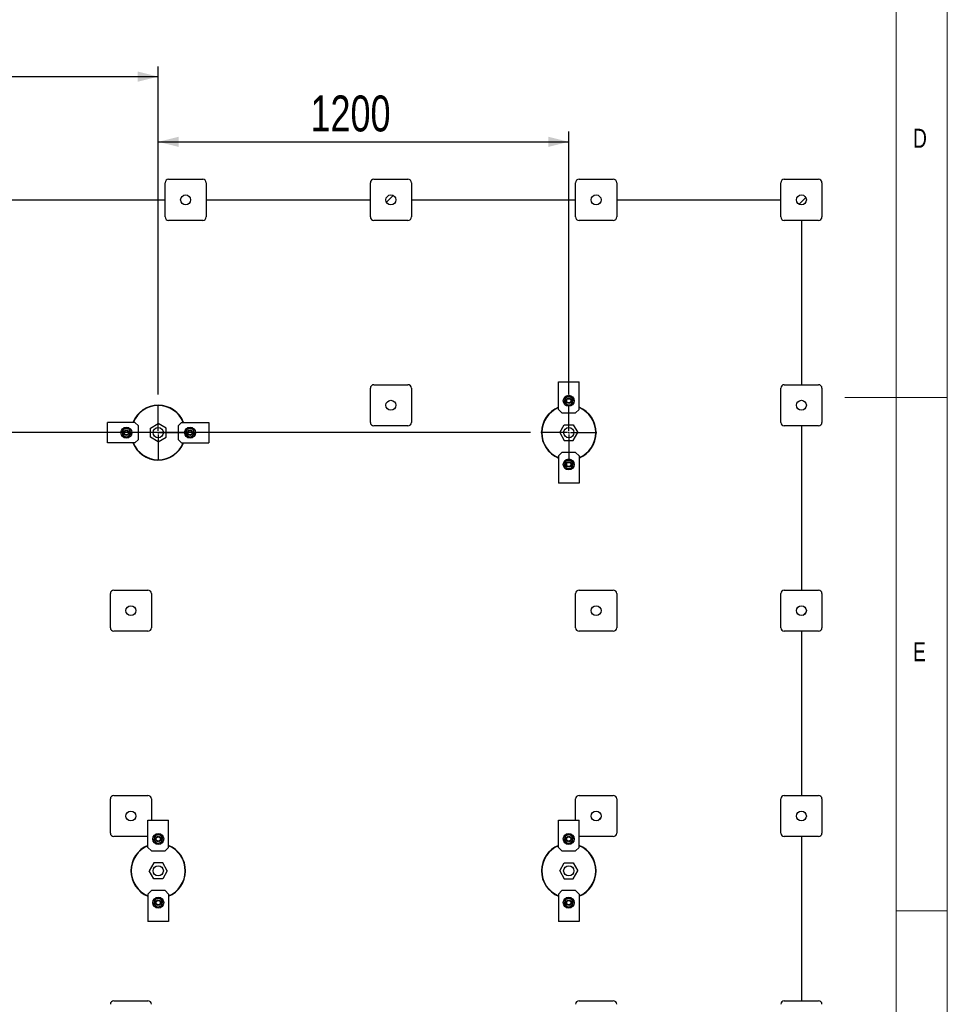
# Model space of a CAD drawing. Header units: millimetres. Extents: x 5 to 589, y 5 to 415.
# Tile 26 of 66: x 499 to 589, y 151 to 247. Entities that reach past the tile are written whole.
import ezdxf

# ---------------------------------------------------------------- set-up
doc = ezdxf.new("R2010")
doc.units = ezdxf.units.MM
doc.linetypes.add('CENTERX2', pattern=[20.32, 12.7, -2.54, 2.54, -2.54])
for name, color, linetype in [('COTES', 1, 'Continuous'), ('NOTES', 6, 'Continuous'), ('TRAIT-FINS', 9, 'Continuous'), ('TRAIT-MIXTES', 3, 'CENTERX2')]:
    doc.layers.add(name, color=color, linetype=linetype)
doc.layers.add('TRAIT-FORT', color=4, linetype='Continuous', lineweight=25)
doc.styles.add('SLDTEXTSTYLE0', font='TXT', dxfattribs={"width": 0.75})
doc.dimstyles.new('SLDDIMSTYLE1', dxfattribs={"dimtxt": 3.5, "dimasz": 2, "dimexe": 0, "dimexo": 0.0625, "dimgap": 0.875, "dimtad": 1, "dimlfac": 30, "dimrnd": 1e-09, "dimzin": 12, "dimdsep": 46, "dimtxsty": 'SLDTEXTSTYLE0', "dimsah": 1, "dimcen": 0.09, "dimadec": 0, "dimazin": 3, "dimtfac": 1, "dimtofl": 0, "dimtmove": 0, "dimatfit": 3, "dimfxl": 1, "dimfrac": 2, "dimtolj": 1, "dimtzin": 12, "dimarcsym": 0})

# ---------------------------------------------------------------- blocks, each defined once
blk = doc.blocks.new('_D_46')
at = {"layer": 'COTES', "color": 1, "transparency": 16777216}
for p, q in [((432.119, 210.294), (432.119, 242.244)), ((512.119, 210.294), (512.119, 242.244)), ((432.119, 241.244), (512.119, 241.244))]:
    blk.add_line(p, q, dxfattribs=at)
for points in [[(432.119, 241.244), (434.119, 240.744), (434.119, 241.744)], [(512.119, 241.244), (510.119, 241.744), (510.119, 240.744)]]:
    blk.add_solid(points, dxfattribs=at)
at = {"layer": 'COTES', "color": 1, "transparency": 16777216, "insert": (466.947, 245.756), "char_height": 3.5, "attachment_point": 1, "style": 'SLDTEXTSTYLE0'}
blk.add_mtext('2400', dxfattribs=at)
blk = doc.blocks.new('_D_49')
at = {"layer": 'COTES', "color": 1, "transparency": 16777216}
for p, q in [((548.402, 206.577), (409.214, 206.577)), ((410.214, 206.577), (410.214, 131.244)), ((548.402, 131.244), (409.214, 131.244))]:
    blk.add_line(p, q, dxfattribs=at)
for points in [[(410.214, 206.577), (409.714, 204.577), (410.714, 204.577)], [(410.214, 131.244), (410.714, 133.244), (409.714, 133.244)]]:
    blk.add_solid(points, dxfattribs=at)
at = {"layer": 'COTES', "color": 1, "transparency": 16777216, "insert": (405.702, 163.738), "char_height": 3.5, "attachment_point": 1, "rotation": 90, "style": 'SLDTEXTSTYLE0'}
blk.add_mtext('2260', dxfattribs=at)
blk = doc.blocks.new('_D_51')
at = {"layer": 'COTES', "color": 1, "transparency": 16777216}
for p, q in [((512.119, 210.294), (512.119, 235.895)), ((552.119, 210.294), (552.119, 235.895)), ((512.119, 234.895), (552.119, 234.895))]:
    blk.add_line(p, q, dxfattribs=at)
for points in [[(512.119, 234.895), (514.119, 234.395), (514.119, 235.395)], [(552.119, 234.895), (550.119, 235.395), (550.119, 234.395)]]:
    blk.add_solid(points, dxfattribs=at)
at = {"layer": 'COTES', "color": 1, "transparency": 16777216, "insert": (526.947, 239.406), "char_height": 3.5, "attachment_point": 1, "style": 'SLDTEXTSTYLE0'}
blk.add_mtext('1200', dxfattribs=at)
blk = doc.blocks.new('SW_CENTERMARKSYMBOL_8')
at = {"layer": 'TRAIT-MIXTES', "color": 0}
for p, q in [((0, 0.167), (0, 2.717)), ((-0.167, 0), (-2.717, 0)), ((0, 0), (-0.083, 0)), ((0, 0), (0, 0.083)), ((0, 0), (0, -0.083)), ((0, 0), (0.083, 0)), ((0.167, 0), (2.717, 0)), ((0, -0.167), (0, -2.717))]:
    blk.add_line(p, q, dxfattribs=at)
blk = doc.blocks.new('SW_CENTERMARKSYMBOL_9')
at = {"layer": 'TRAIT-MIXTES', "color": 0}
for p, q in [((0, 0.167), (0, 2.717)), ((-0.167, 0), (-2.717, 0)), ((0, 0), (-0.083, 0)), ((0, 0), (0, 0.083)), ((0, 0), (0, -0.083)), ((0, 0), (0.083, 0)), ((0.167, 0), (2.717, 0)), ((0, -0.167), (0, -2.717))]:
    blk.add_line(p, q, dxfattribs=at)

msp = doc.modelspace()

# ---------------------------------------------------------------- hatches: boundary and pattern name
at = {"layer": 'TRAIT-FINS'}
h = msp.add_hatch(dxfattribs=at)
h.set_pattern_fill('ANSI31', color=9, style=0)
edge = h.paths.add_edge_path(flags=0)
edge.add_arc((514.78578, 229.24411), 0.48333, 0, 360)
h = msp.add_hatch(dxfattribs=at)
h.set_pattern_fill('ANSI31', color=9, style=0)
edge = h.paths.add_edge_path(flags=0)
edge.add_arc((514.78578, 229.24411), 0.48333, 0, 360)
h = msp.add_hatch(dxfattribs=at)
h.set_pattern_fill('ANSI31', color=9, style=0)
edge = h.paths.add_edge_path(flags=0)
edge.add_arc((514.78578, 229.24411), 0.48333, 0, 360)
h = msp.add_hatch(dxfattribs=at)
h.set_pattern_fill('ANSI31', color=9, style=0)
edge = h.paths.add_edge_path(flags=0)
edge.add_arc((534.78578, 229.24411), 0.48333, 0, 360)
h = msp.add_hatch(dxfattribs=at)
h.set_pattern_fill('ANSI31', color=9, style=0)
edge = h.paths.add_edge_path(flags=0)
edge.add_arc((534.78578, 229.24411), 0.48333, 0, 360)
h = msp.add_hatch(dxfattribs=at)
h.set_pattern_fill('ANSI31', color=9, style=0)
edge = h.paths.add_edge_path(flags=0)
edge.add_arc((534.78578, 229.24411), 0.48333, 0, 360)
h = msp.add_hatch(dxfattribs=at)
h.set_pattern_fill('ANSI31', color=9, style=0)
edge = h.paths.add_edge_path(flags=0)
edge.add_arc((554.78578, 229.24411), 0.48333, 0, 360)
h = msp.add_hatch(dxfattribs=at)
h.set_pattern_fill('ANSI31', color=9, style=0)
edge = h.paths.add_edge_path(flags=0)
edge.add_arc((554.78578, 229.24411), 0.48333, 0, 360)
h = msp.add_hatch(dxfattribs=at)
h.set_pattern_fill('ANSI31', color=9, style=0)
edge = h.paths.add_edge_path(flags=0)
edge.add_arc((554.78578, 229.24411), 0.48333, 0, 360)
h = msp.add_hatch(dxfattribs=at)
h.set_pattern_fill('ANSI31', color=9, style=0)
edge = h.paths.add_edge_path(flags=0)
edge.add_arc((574.78578, 229.24411), 0.48333, 0, 360)
h = msp.add_hatch(dxfattribs=at)
h.set_pattern_fill('ANSI31', color=9, style=0)
edge = h.paths.add_edge_path(flags=0)
edge.add_arc((574.78578, 229.24411), 0.48333, 0, 360)
h = msp.add_hatch(dxfattribs=at)
h.set_pattern_fill('ANSI31', color=9, style=0)
edge = h.paths.add_edge_path(flags=0)
edge.add_arc((574.78578, 229.24411), 0.48333, 0, 360)
h = msp.add_hatch(dxfattribs=at)
h.set_pattern_fill('ANSI31', color=9, style=0)
edge = h.paths.add_edge_path(flags=0)
edge.add_arc((534.78578, 209.24411), 0.48333, 0, 360)
h = msp.add_hatch(dxfattribs=at)
h.set_pattern_fill('ANSI31', color=9, style=0)
edge = h.paths.add_edge_path(flags=0)
edge.add_arc((534.78578, 209.24411), 0.48333, 0, 360)
h = msp.add_hatch(dxfattribs=at)
h.set_pattern_fill('ANSI31', color=9, style=0)
edge = h.paths.add_edge_path(flags=0)
edge.add_arc((534.78578, 209.24411), 0.48333, 0, 360)
h = msp.add_hatch(dxfattribs=at)
h.set_pattern_fill('ANSI31', color=9, style=0)
edge = h.paths.add_edge_path(flags=0)
edge.add_arc((574.78578, 209.24411), 0.48333, 0, 360)
h = msp.add_hatch(dxfattribs=at)
h.set_pattern_fill('ANSI31', color=9, style=0)
edge = h.paths.add_edge_path(flags=0)
edge.add_arc((574.78578, 209.24411), 0.48333, 0, 360)
h = msp.add_hatch(dxfattribs=at)
h.set_pattern_fill('ANSI31', color=9, style=0)
edge = h.paths.add_edge_path(flags=0)
edge.add_arc((574.78578, 209.24411), 0.48333, 0, 360)
h = msp.add_hatch(dxfattribs=at)
h.set_pattern_fill('ANSI32', color=9, style=0)
h.paths.add_polyline_path([(511.35241, 206.1347), (512.11907, 205.69207), (512.88574, 206.1347), (512.88574, 207.01997), (512.11907, 207.46261), (511.35241, 207.01997)], flags=0)
edge = h.paths.add_edge_path(flags=0)
edge.add_arc((512.11907, 206.57734), 0.5, 0, 360)
h = msp.add_hatch(dxfattribs=at)
h.set_pattern_fill('ANSI32', color=9, style=0)
h.paths.add_polyline_path([(551.67644, 207.344), (551.2338, 206.57734), (551.67644, 205.81067), (552.56171, 205.81067), (553.00434, 206.57734), (552.56171, 207.344)], flags=0)
edge = h.paths.add_edge_path(flags=0)
edge.add_arc((552.11907, 206.57734), 0.5, 0, 360)
h = msp.add_hatch(dxfattribs=at)
h.set_pattern_fill('ANSI32', color=9, style=0)
edge = h.paths.add_edge_path(flags=0)
edge.add_arc((512.11907, 206.57734), 0.5, 0, 360)
h = msp.add_hatch(dxfattribs=at)
h.set_pattern_fill('ANSI32', color=9, style=0)
edge = h.paths.add_edge_path(flags=0)
edge.add_arc((552.11907, 206.57734), 0.5, 0, 360)
h = msp.add_hatch(dxfattribs=at)
h.set_pattern_fill('ANSI31', color=9, style=0)
edge = h.paths.add_edge_path(flags=0)
edge.add_arc((509.45245, 189.24411), 0.48333, 0, 360)
h = msp.add_hatch(dxfattribs=at)
h.set_pattern_fill('ANSI31', color=9, style=0)
edge = h.paths.add_edge_path(flags=0)
edge.add_arc((509.45245, 189.24411), 0.48333, 0, 360)
h = msp.add_hatch(dxfattribs=at)
h.set_pattern_fill('ANSI31', color=9, style=0)
edge = h.paths.add_edge_path(flags=0)
edge.add_arc((509.45245, 189.24411), 0.48333, 0, 360)
h = msp.add_hatch(dxfattribs=at)
h.set_pattern_fill('ANSI31', color=9, style=0)
edge = h.paths.add_edge_path(flags=0)
edge.add_arc((554.78578, 189.24411), 0.48333, 0, 360)
h = msp.add_hatch(dxfattribs=at)
h.set_pattern_fill('ANSI31', color=9, style=0)
edge = h.paths.add_edge_path(flags=0)
edge.add_arc((554.78578, 189.24411), 0.48333, 0, 360)
h = msp.add_hatch(dxfattribs=at)
h.set_pattern_fill('ANSI31', color=9, style=0)
edge = h.paths.add_edge_path(flags=0)
edge.add_arc((554.78578, 189.24411), 0.48333, 0, 360)
h = msp.add_hatch(dxfattribs=at)
h.set_pattern_fill('ANSI31', color=9, style=0)
edge = h.paths.add_edge_path(flags=0)
edge.add_arc((574.78578, 189.24411), 0.48333, 0, 360)
h = msp.add_hatch(dxfattribs=at)
h.set_pattern_fill('ANSI31', color=9, style=0)
edge = h.paths.add_edge_path(flags=0)
edge.add_arc((574.78578, 189.24411), 0.48333, 0, 360)
h = msp.add_hatch(dxfattribs=at)
h.set_pattern_fill('ANSI31', color=9, style=0)
edge = h.paths.add_edge_path(flags=0)
edge.add_arc((574.78578, 189.24411), 0.48333, 0, 360)
h = msp.add_hatch(dxfattribs=at)
h.set_pattern_fill('ANSI31', color=9, style=0)
edge = h.paths.add_edge_path(flags=0)
edge.add_arc((509.45245, 169.24411), 0.48333, 0, 360)
h = msp.add_hatch(dxfattribs=at)
h.set_pattern_fill('ANSI31', color=9, style=0)
edge = h.paths.add_edge_path(flags=0)
edge.add_arc((509.45245, 169.24411), 0.48333, 0, 360)
h = msp.add_hatch(dxfattribs=at)
h.set_pattern_fill('ANSI31', color=9, style=0)
edge = h.paths.add_edge_path(flags=0)
edge.add_arc((509.45245, 169.24411), 0.48333, 0, 360)
h = msp.add_hatch(dxfattribs=at)
h.set_pattern_fill('ANSI31', color=9, style=0)
edge = h.paths.add_edge_path(flags=0)
edge.add_arc((554.78578, 169.24411), 0.48333, 0, 360)
h = msp.add_hatch(dxfattribs=at)
h.set_pattern_fill('ANSI31', color=9, style=0)
edge = h.paths.add_edge_path(flags=0)
edge.add_arc((554.78578, 169.24411), 0.48333, 0, 360)
h = msp.add_hatch(dxfattribs=at)
h.set_pattern_fill('ANSI31', color=9, style=0)
edge = h.paths.add_edge_path(flags=0)
edge.add_arc((554.78578, 169.24411), 0.48333, 0, 360)
h = msp.add_hatch(dxfattribs=at)
h.set_pattern_fill('ANSI31', color=9, style=0)
edge = h.paths.add_edge_path(flags=0)
edge.add_arc((574.78578, 169.24411), 0.48333, 0, 360)
h = msp.add_hatch(dxfattribs=at)
h.set_pattern_fill('ANSI31', color=9, style=0)
edge = h.paths.add_edge_path(flags=0)
edge.add_arc((574.78578, 169.24411), 0.48333, 0, 360)
h = msp.add_hatch(dxfattribs=at)
h.set_pattern_fill('ANSI31', color=9, style=0)
edge = h.paths.add_edge_path(flags=0)
edge.add_arc((574.78578, 169.24411), 0.48333, 0, 360)
h = msp.add_hatch(dxfattribs=at)
h.set_pattern_fill('ANSI32', color=9, style=0)
h.paths.add_polyline_path([(512.56171, 163.144), (513.00434, 163.91067), (512.56171, 164.67734), (511.67644, 164.67734), (511.2338, 163.91067), (511.67644, 163.144)], flags=0)
edge = h.paths.add_edge_path(flags=0)
edge.add_arc((512.11907, 163.91067), 0.5, 0, 360)
h = msp.add_hatch(dxfattribs=at)
h.set_pattern_fill('ANSI32', color=9, style=0)
edge = h.paths.add_edge_path(flags=0)
edge.add_arc((512.11907, 163.91067), 0.5, 0, 360)
h = msp.add_hatch(dxfattribs=at)
h.set_pattern_fill('ANSI32', color=9, style=0)
h.paths.add_polyline_path([(551.67644, 164.67734), (551.2338, 163.91067), (551.67644, 163.144), (552.56171, 163.144), (553.00434, 163.91067), (552.56171, 164.67734)], flags=0)
edge = h.paths.add_edge_path(flags=0)
edge.add_arc((552.11907, 163.91067), 0.5, 0, 360)
h = msp.add_hatch(dxfattribs=at)
h.set_pattern_fill('ANSI32', color=9, style=0)
edge = h.paths.add_edge_path(flags=0)
edge.add_arc((552.11907, 163.91067), 0.5, 0, 360)

# ---------------------------------------------------------------- linework, layer by layer
at = {"color": 7, "linetype": 'Continuous', "lineweight": 18}
for p, q in [((589, 5), (589, 415)), ((584, 10), (584, 410)), ((589, 210), (579, 210)), ((584, 160), (589, 160))]:
    msp.add_line(p, q, dxfattribs=at)
at = {"layer": 'TRAIT-FORT', "color": 4, "linetype": 'Continuous', "lineweight": 25}
for p, q in [((513.11912, 231.24411), (516.45245, 231.24411)), ((533.11912, 231.24411), (536.45245, 231.24411)), ((553.11912, 231.24411), (556.45245, 231.24411)), ((573.11912, 231.24411), (576.45245, 231.24411)), ((512.78578, 227.57745), (512.78578, 230.91078)), ((516.78578, 230.91078), (516.78578, 227.57745)), ((532.78578, 227.57745), (532.78578, 230.91078)), ((536.78578, 230.91078), (536.78578, 227.57745)), ((552.78578, 227.57745), (552.78578, 230.91078)), ((556.78578, 230.91078), (556.78578, 227.57745)), ((572.78578, 227.57745), (572.78578, 230.91078)), ((576.78578, 230.91078), (576.78578, 227.57745)), ((496.78578, 229.24411), (512.78578, 229.24411)), ((516.78578, 229.24411), (532.78578, 229.24411)), ((536.78578, 229.24411), (552.78578, 229.24411)), ((556.78578, 229.24411), (572.78578, 229.24411)), ((516.45245, 227.24411), (513.11912, 227.24411)), ((536.45245, 227.24411), (533.11912, 227.24411)), ((556.45245, 227.24411), (553.11912, 227.24411)), ((576.45245, 227.24411), (573.11912, 227.24411)), ((574.78578, 227.24411), (574.78578, 211.24411)), ((533.11912, 211.24411), (536.45245, 211.24411)), ((551.11907, 211.51067), (553.11907, 211.51067)), ((551.11907, 208.844), (551.11907, 211.51067)), ((553.11907, 208.844), (553.11907, 211.51067)), ((573.11912, 211.24411), (576.45245, 211.24411)), ((532.78578, 207.57745), (532.78578, 210.91078)), ((536.78578, 210.91078), (536.78578, 207.57745)), ((572.78578, 207.57745), (572.78578, 210.91078)), ((576.78578, 210.91078), (576.78578, 207.57745)), ((551.11907, 208.844), (551.45241, 208.51067)), ((551.45241, 208.51067), (552.78574, 208.51067)), ((552.78574, 208.51067), (553.11907, 208.844)), ((507.18574, 205.57734), (507.18574, 207.57734)), ((509.85241, 207.57734), (507.18574, 207.57734)), ((510.18574, 207.244), (509.85241, 207.57734)), ((510.18574, 205.91067), (510.18574, 207.244)), ((511.35241, 207.01997), (512.11907, 207.46261)), ((512.88574, 207.01997), (512.11907, 207.46261)), ((514.38574, 207.57734), (514.05241, 207.244)), ((514.05241, 207.244), (514.05241, 205.91067)), ((514.38574, 207.57734), (517.05241, 207.57734)), ((517.05241, 207.57734), (517.05241, 205.57734)), ((536.45245, 207.24411), (533.11912, 207.24411)), ((551.2338, 206.57734), (551.67644, 207.344)), ((551.67644, 207.344), (552.56171, 207.344)), ((552.56171, 207.344), (553.00434, 206.57734)), ((576.45245, 207.24411), (573.11912, 207.24411)), ((574.78578, 207.24411), (574.78578, 191.24411)), ((511.35241, 206.1347), (511.35241, 207.01997)), ((512.88574, 206.1347), (512.88574, 207.01997)), ((551.2338, 206.57734), (551.67644, 205.81067)), ((552.56171, 205.81067), (553.00434, 206.57734)), ((509.85241, 205.57734), (507.18574, 205.57734)), ((509.85241, 205.57734), (510.18574, 205.91067)), ((512.11907, 205.69207), (511.35241, 206.1347)), ((512.11907, 205.69207), (512.88574, 206.1347)), ((514.05241, 205.91067), (514.38574, 205.57734)), ((514.38574, 205.57734), (517.05241, 205.57734)), ((551.67644, 205.81067), (552.56171, 205.81067)), ((551.45241, 204.644), (551.11907, 204.31067)), ((551.11907, 204.31067), (551.11907, 201.644)), ((552.78574, 204.644), (551.45241, 204.644)), ((553.11907, 204.31067), (552.78574, 204.644)), ((553.11907, 204.31067), (553.11907, 201.644)), ((553.11907, 201.644), (551.11907, 201.644)), ((507.45245, 187.57745), (507.45245, 190.91078)), ((507.78578, 191.24411), (511.11912, 191.24411)), ((511.45245, 190.91078), (511.45245, 187.57745)), ((552.78578, 187.57745), (552.78578, 190.91078)), ((553.11912, 191.24411), (556.45245, 191.24411)), ((556.78578, 190.91078), (556.78578, 187.57745)), ((572.78578, 187.57745), (572.78578, 190.91078)), ((573.11912, 191.24411), (576.45245, 191.24411)), ((576.78578, 190.91078), (576.78578, 187.57745)), ((511.11912, 187.24411), (507.78578, 187.24411)), ((556.45245, 187.24411), (553.11912, 187.24411)), ((576.45245, 187.24411), (573.11912, 187.24411)), ((574.78578, 187.24411), (574.78578, 171.24411)), ((507.45245, 167.57745), (507.45245, 170.91078)), ((507.78578, 171.24411), (511.11912, 171.24411)), ((511.45245, 170.91078), (511.45245, 168.844)), ((552.78578, 168.844), (552.78578, 170.91078)), ((553.11912, 171.24411), (556.45245, 171.24411)), ((556.78578, 170.91078), (556.78578, 167.57745)), ((572.78578, 167.57745), (572.78578, 170.91078)), ((573.11912, 171.24411), (576.45245, 171.24411)), ((576.78578, 170.91078), (576.78578, 167.57745)), ((511.11907, 168.844), (513.11907, 168.844)), ((511.11907, 166.17734), (511.11907, 168.844)), ((513.11907, 166.17734), (513.11907, 168.844)), ((551.11907, 168.844), (553.11907, 168.844)), ((551.11907, 166.17734), (551.11907, 168.844)), ((553.11907, 166.17734), (553.11907, 168.844)), ((511.11907, 167.24411), (507.78578, 167.24411)), ((556.45245, 167.24411), (553.11912, 167.24411)), ((576.45245, 167.24411), (573.11912, 167.24411)), ((574.78578, 167.24411), (574.78578, 151.24411)), ((511.11907, 166.17734), (511.45241, 165.844)), ((512.78574, 165.844), (513.11907, 166.17734)), ((551.11907, 166.17734), (551.45241, 165.844)), ((552.78574, 165.844), (553.11907, 166.17734)), ((511.45241, 165.844), (512.78574, 165.844)), ((551.45241, 165.844), (552.78574, 165.844)), ((511.67644, 164.67734), (511.2338, 163.91067)), ((512.56171, 164.67734), (511.67644, 164.67734)), ((513.00434, 163.91067), (512.56171, 164.67734)), ((551.2338, 163.91067), (551.67644, 164.67734)), ((551.67644, 164.67734), (552.56171, 164.67734)), ((552.56171, 164.67734), (553.00434, 163.91067)), ((511.67644, 163.144), (511.2338, 163.91067)), ((512.56171, 163.144), (511.67644, 163.144)), ((513.00434, 163.91067), (512.56171, 163.144)), ((551.2338, 163.91067), (551.67644, 163.144)), ((551.67644, 163.144), (552.56171, 163.144)), ((552.56171, 163.144), (553.00434, 163.91067)), ((511.45241, 161.97734), (511.11907, 161.644)), ((511.11907, 161.644), (511.11907, 158.97734)), ((512.78574, 161.97734), (511.45241, 161.97734)), ((513.11907, 161.644), (512.78574, 161.97734)), ((513.11907, 161.644), (513.11907, 158.97734)), ((551.45241, 161.97734), (551.11907, 161.644)), ((551.11907, 161.644), (551.11907, 158.97734)), ((552.78574, 161.97734), (551.45241, 161.97734)), ((553.11907, 161.644), (552.78574, 161.97734)), ((553.11907, 161.644), (553.11907, 158.97734)), ((513.11907, 158.97734), (511.11907, 158.97734)), ((553.11907, 158.97734), (551.11907, 158.97734)), ((507.78578, 151.24411), (511.11912, 151.24411)), ((553.11912, 151.24411), (556.45245, 151.24411)), ((573.11912, 151.24411), (576.45245, 151.24411))]:
    msp.add_line(p, q, dxfattribs=at)
for centre, radius in [((514.78578, 229.24411), 0.48333), ((534.78578, 229.24411), 0.48333), ((554.78578, 229.24411), 0.48333), ((574.78578, 229.24411), 0.48333), ((552.11907, 209.67734), 0.53333), ((534.78578, 209.24411), 0.48333), ((552.11907, 209.67734), 0.26667), ((552.11907, 209.67734), 0.20333), ((574.78578, 209.24411), 0.48333), ((509.01907, 206.57734), 0.53333), ((515.21907, 206.57734), 0.53333), ((509.01907, 206.57734), 0.26667), ((509.01907, 206.57734), 0.20333), ((512.11907, 206.57734), 0.5), ((515.21907, 206.57734), 0.26667), ((515.21907, 206.57734), 0.20333), ((552.11907, 206.57734), 0.5), ((552.11907, 203.47734), 0.53333), ((552.11907, 203.47734), 0.26667), ((552.11907, 203.47734), 0.20333), ((509.45245, 189.24411), 0.48333), ((554.78578, 189.24411), 0.48333), ((574.78578, 189.24411), 0.48333), ((509.45245, 169.24411), 0.48333), ((554.78578, 169.24411), 0.48333), ((574.78578, 169.24411), 0.48333), ((512.11907, 167.01067), 0.53333), ((512.11907, 167.01067), 0.26667), ((512.11907, 167.01067), 0.20333), ((552.11907, 167.01067), 0.53333), ((552.11907, 167.01067), 0.26667), ((552.11907, 167.01067), 0.20333), ((512.11907, 163.91067), 0.5), ((552.11907, 163.91067), 0.5), ((512.11907, 160.81067), 0.53333), ((512.11907, 160.81067), 0.26667), ((552.11907, 160.81067), 0.53333), ((552.11907, 160.81067), 0.26667), ((512.11907, 160.81067), 0.20333), ((552.11907, 160.81067), 0.20333)]:
    msp.add_circle(centre, radius, dxfattribs=at)
for centre, radius, start, end in [((513.11912, 230.91078), 0.33333, 90, 180), ((516.45245, 230.91078), 0.33333, 360, 90), ((533.11912, 230.91078), 0.33333, 90, 180), ((536.45245, 230.91078), 0.33333, 360, 90), ((553.11912, 230.91078), 0.33333, 90, 180), ((556.45245, 230.91078), 0.33333, 360, 90), ((573.11912, 230.91078), 0.33333, 90, 180), ((576.45245, 230.91078), 0.33333, 360, 90), ((513.11912, 227.57745), 0.33333, 180, 270), ((516.45245, 227.57745), 0.33333, 270, 360), ((533.11912, 227.57745), 0.33333, 180, 270), ((536.45245, 227.57745), 0.33333, 270, 360), ((553.11912, 227.57745), 0.33333, 180, 270), ((556.45245, 227.57745), 0.33333, 270, 360), ((573.11912, 227.57745), 0.33333, 180, 270), ((576.45245, 227.57745), 0.33333, 270, 360), ((533.11912, 210.91078), 0.33333, 90, 180), ((536.45245, 210.91078), 0.33333, 360, 90), ((573.11912, 210.91078), 0.33333, 90, 180), ((576.45245, 210.91078), 0.33333, 360, 90), ((552.11907, 209.67734), 0.4, 109.6720888, 169.6720888), ((552.11907, 209.67734), 0.4, 49.6720888, 109.6720888), ((552.11907, 209.67734), 0.4, 349.6720888, 49.6720888), ((512.11907, 206.57734), 2.66667, 22.0243128, 157.9756872), ((512.11907, 206.57734), 2.63333, 22.3180019, 157.6819981), ((552.11907, 206.57734), 2.66667, 112.0243128, 179.4780214), ((552.11907, 206.57734), 2.63333, 112.3180019, 179.4780214), ((552.11907, 209.67734), 0.4, 169.6720888, 229.6720888), ((552.11907, 209.67734), 0.4, 229.6720888, 289.6720888), ((552.11907, 209.67734), 0.4, 289.6720888, 349.6720888), ((552.11907, 206.57734), 2.66667, 292.0243128, 67.9756872), ((552.11907, 206.57734), 2.63333, 292.3180019, 67.6819981), ((533.11912, 207.57745), 0.33333, 180, 270), ((536.45245, 207.57745), 0.33333, 270, 360), ((573.11912, 207.57745), 0.33333, 180, 270), ((576.45245, 207.57745), 0.33333, 270, 360), ((509.01907, 206.57734), 0.4, 139.6720888, 199.6720888), ((509.01907, 206.57734), 0.4, 199.6720888, 259.6720888), ((509.01907, 206.57734), 0.4, 79.6720888, 139.6720888), ((509.01907, 206.57734), 0.4, 259.6720888, 319.6720888), ((509.01907, 206.57734), 0.4, 19.6720888, 79.6720888), ((509.01907, 206.57734), 0.4, 319.6720888, 19.6720888), ((515.21907, 206.57734), 0.4, 139.6720888, 199.6720888), ((515.21907, 206.57734), 0.4, 199.6720888, 259.6720888), ((515.21907, 206.57734), 0.4, 79.6720888, 139.6720888), ((515.21907, 206.57734), 0.4, 259.6720888, 319.6720888), ((515.21907, 206.57734), 0.4, 19.6720888, 79.6720888), ((515.21907, 206.57734), 0.4, 319.6720888, 19.6720888), ((552.11907, 206.57734), 2.66667, 179.4780214, 247.9756872), ((552.11907, 206.57734), 2.63333, 179.4780214, 247.6819981), ((512.11907, 206.57734), 2.66667, 202.0243128, 269.4780214), ((512.11907, 206.57734), 2.63333, 202.3180019, 269.4780214), ((512.11907, 206.57734), 2.66667, 269.4780214, 337.9756872), ((512.11907, 206.57734), 2.63333, 269.4780214, 337.6819981), ((552.11907, 203.47734), 0.4, 169.6720888, 229.6720888), ((552.11907, 203.47734), 0.4, 109.6720888, 169.6720888), ((552.11907, 203.47734), 0.4, 49.6720888, 109.6720888), ((552.11907, 203.47734), 0.4, 289.6720888, 349.6720888), ((552.11907, 203.47734), 0.4, 349.6720888, 49.6720888), ((552.11907, 203.47734), 0.4, 229.6720888, 289.6720888), ((507.78578, 190.91078), 0.33333, 90, 180), ((511.11912, 190.91078), 0.33333, 360, 90), ((553.11912, 190.91078), 0.33333, 90, 180), ((556.45245, 190.91078), 0.33333, 360, 90), ((573.11912, 190.91078), 0.33333, 90, 180), ((576.45245, 190.91078), 0.33333, 360, 90), ((507.78578, 187.57745), 0.33333, 180, 270), ((511.11912, 187.57745), 0.33333, 270, 360), ((553.11912, 187.57745), 0.33333, 180, 270), ((556.45245, 187.57745), 0.33333, 270, 360), ((573.11912, 187.57745), 0.33333, 180, 270), ((576.45245, 187.57745), 0.33333, 270, 360), ((507.78578, 170.91078), 0.33333, 90, 180), ((511.11912, 170.91078), 0.33333, 360, 90), ((553.11912, 170.91078), 0.33333, 90, 180), ((556.45245, 170.91078), 0.33333, 360, 90), ((573.11912, 170.91078), 0.33333, 90, 180), ((576.45245, 170.91078), 0.33333, 360, 90), ((507.78578, 167.57745), 0.33333, 180, 270), ((512.11907, 167.01067), 0.4, 169.6720888, 229.6720888), ((512.11907, 167.01067), 0.4, 109.6720888, 169.6720888), ((512.11907, 167.01067), 0.4, 49.6720888, 109.6720888), ((512.11907, 167.01067), 0.4, 289.6720888, 349.6720888), ((512.11907, 167.01067), 0.4, 349.6720888, 49.6720888), ((552.11907, 167.01067), 0.4, 169.6720888, 229.6720888), ((552.11907, 167.01067), 0.4, 109.6720888, 169.6720888), ((552.11907, 167.01067), 0.4, 49.6720888, 109.6720888), ((552.11907, 167.01067), 0.4, 289.6720888, 349.6720888), ((552.11907, 167.01067), 0.4, 349.6720888, 49.6720888), ((556.45245, 167.57745), 0.33333, 270, 360), ((573.11912, 167.57745), 0.33333, 180, 270), ((576.45245, 167.57745), 0.33333, 270, 360), ((512.11907, 163.91067), 2.66667, 112.0243128, 247.9756872), ((512.11907, 163.91067), 2.63333, 112.3180019, 247.6819981), ((512.11907, 167.01067), 0.4, 229.6720888, 289.6720888), ((512.11907, 163.91067), 2.66667, 359.4780214, 67.9756872), ((512.11907, 163.91067), 2.63333, 359.4780214, 67.6819981), ((552.11907, 163.91067), 2.66667, 112.0243128, 179.4780214), ((552.11907, 163.91067), 2.63333, 112.3180019, 179.4780214), ((552.11907, 167.01067), 0.4, 229.6720888, 289.6720888), ((552.11907, 163.91067), 2.66667, 292.0243128, 67.9756872), ((552.11907, 163.91067), 2.63333, 292.3180019, 67.6819981), ((512.11907, 163.91067), 2.63333, 292.3180019, 359.4780214), ((512.11907, 163.91067), 2.66667, 292.0243128, 359.4780214), ((552.11907, 163.91067), 2.66667, 179.4780214, 247.9756872), ((552.11907, 163.91067), 2.63333, 179.4780214, 247.6819981), ((512.11907, 160.81067), 0.4, 109.6720888, 169.6720888), ((512.11907, 160.81067), 0.4, 49.6720888, 109.6720888), ((512.11907, 160.81067), 0.4, 349.6720888, 49.6720888), ((552.11907, 160.81067), 0.4, 109.6720888, 169.6720888), ((552.11907, 160.81067), 0.4, 49.6720888, 109.6720888), ((552.11907, 160.81067), 0.4, 349.6720888, 49.6720888), ((512.11907, 160.81067), 0.4, 169.6720888, 229.6720888), ((512.11907, 160.81067), 0.4, 229.6720888, 289.6720888), ((512.11907, 160.81067), 0.4, 289.6720888, 349.6720888), ((552.11907, 160.81067), 0.4, 169.6720888, 229.6720888), ((552.11907, 160.81067), 0.4, 229.6720888, 289.6720888), ((552.11907, 160.81067), 0.4, 289.6720888, 349.6720888), ((507.78578, 150.91078), 0.33333, 90, 180), ((511.11912, 150.91078), 0.33333, 360, 90), ((553.11912, 150.91078), 0.33333, 90, 180), ((556.45245, 150.91078), 0.33333, 360, 90), ((573.11912, 150.91078), 0.33333, 90, 180), ((576.45245, 150.91078), 0.33333, 360, 90)]:
    msp.add_arc(centre, radius, start, end, dxfattribs=at)
for points, knots in [([(551.76696, 209.97625), (551.76013, 209.93876), (551.74642, 209.86352), (551.73252, 209.7873), (551.72555, 209.74905)], [0, 0, 0, 0, 0.49816548, 1, 1, 1, 1]), ([(551.98442, 210.05399), (551.9481, 210.04101), (551.87514, 210.01492), (551.80312, 209.98918), (551.76696, 209.97625)], [0, 0, 0, 0, 0.49784375, 1, 1, 1, 1]), ([(552.20188, 210.13173), (552.166, 210.11891), (552.09399, 210.09316), (552.02103, 210.06708), (551.98442, 210.05399)], [0, 0, 0, 0, 0.49816548, 1, 1, 1, 1]), ([(552.37794, 209.98228), (552.34853, 210.00724), (552.28947, 210.05738), (552.23116, 210.10688), (552.20188, 210.13173)], [0, 0, 0, 0, 0.49784375, 1, 1, 1, 1]), ([(552.554, 209.83282), (552.52495, 209.85748), (552.46665, 209.90697), (552.40758, 209.95711), (552.37794, 209.98228)], [0, 0, 0, 0, 0.49816549, 1, 1, 1, 1]), ([(551.72555, 209.74905), (551.71864, 209.7111), (551.70475, 209.63488), (551.69104, 209.55963), (551.68415, 209.52185)], [0, 0, 0, 0, 0.49784375, 1, 1, 1, 1]), ([(551.68415, 209.52185), (551.7132, 209.49719), (551.7715, 209.4477), (551.83057, 209.39756), (551.86021, 209.37239)], [0, 0, 0, 0, 0.498165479, 1, 1, 1, 1]), ([(551.86021, 209.37239), (551.88961, 209.34743), (551.94868, 209.29729), (552.00699, 209.24779), (552.03627, 209.22294)], [0, 0, 0, 0, 0.49784375, 1, 1, 1, 1]), ([(552.03627, 209.22294), (552.07214, 209.23577), (552.14416, 209.26151), (552.21712, 209.28759), (552.25373, 209.30068)], [0, 0, 0, 0, 0.498165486, 1, 1, 1, 1]), ([(552.25373, 209.30068), (552.29005, 209.31367), (552.36301, 209.33975), (552.43502, 209.3655), (552.47119, 209.37843)], [0, 0, 0, 0, 0.49784375, 1, 1, 1, 1]), ([(552.47119, 209.37843), (552.47802, 209.41591), (552.49173, 209.49115), (552.50562, 209.56737), (552.51259, 209.60562)], [0, 0, 0, 0, 0.49816549, 1, 1, 1, 1]), ([(552.51259, 209.60562), (552.51951, 209.64357), (552.5334, 209.71979), (552.54711, 209.79504), (552.554, 209.83282)], [0, 0, 0, 0, 0.497843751, 1, 1, 1, 1]), ([(508.71413, 206.8362), (508.68917, 206.80679), (508.63903, 206.74773), (508.58953, 206.68942), (508.56468, 206.66014)], [0, 0, 0, 0, 0.49784375, 1, 1, 1, 1]), ([(508.56468, 206.66014), (508.5775, 206.62427), (508.60325, 206.55225), (508.62933, 206.47929), (508.64242, 206.44268)], [0, 0, 0, 0, 0.49816548, 1, 1, 1, 1]), ([(508.64242, 206.44268), (508.6554, 206.40636), (508.68149, 206.3334), (508.70723, 206.26139), (508.72016, 206.22522)], [0, 0, 0, 0, 0.49784375, 1, 1, 1, 1]), ([(508.86359, 207.01226), (508.83893, 206.98321), (508.78944, 206.92491), (508.73929, 206.86584), (508.71413, 206.8362)], [0, 0, 0, 0, 0.498165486, 1, 1, 1, 1]), ([(508.72016, 206.22522), (508.75764, 206.21839), (508.83289, 206.20468), (508.90911, 206.19079), (508.94736, 206.18382)], [0, 0, 0, 0, 0.49816548, 1, 1, 1, 1]), ([(509.09079, 206.97086), (509.05284, 206.97777), (508.97662, 206.99166), (508.90137, 207.00537), (508.86359, 207.01226)], [0, 0, 0, 0, 0.49784375, 1, 1, 1, 1]), ([(508.94736, 206.18382), (508.98531, 206.1769), (509.06153, 206.16301), (509.13678, 206.1493), (509.17456, 206.14241)], [0, 0, 0, 0, 0.497843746, 1, 1, 1, 1]), ([(509.31798, 206.92945), (509.2805, 206.93628), (509.20526, 206.94999), (509.12904, 206.96388), (509.09079, 206.97086)], [0, 0, 0, 0, 0.49816549, 1, 1, 1, 1]), ([(509.17456, 206.14241), (509.19922, 206.17146), (509.24871, 206.22976), (509.29885, 206.28883), (509.32401, 206.31847)], [0, 0, 0, 0, 0.498165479, 1, 1, 1, 1]), ([(509.39573, 206.71199), (509.38274, 206.74831), (509.35666, 206.82127), (509.33091, 206.89329), (509.31798, 206.92945)], [0, 0, 0, 0, 0.49784375, 1, 1, 1, 1]), ([(509.32401, 206.31847), (509.34898, 206.34788), (509.39912, 206.40694), (509.44861, 206.46525), (509.47347, 206.49453)], [0, 0, 0, 0, 0.497843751, 1, 1, 1, 1]), ([(509.47347, 206.49453), (509.46064, 206.53041), (509.4349, 206.60242), (509.40882, 206.67538), (509.39573, 206.71199)], [0, 0, 0, 0, 0.49816549, 1, 1, 1, 1]), ([(514.91413, 206.8362), (514.88917, 206.80679), (514.83903, 206.74773), (514.78953, 206.68942), (514.76468, 206.66014)], [0, 0, 0, 0, 0.497843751, 1, 1, 1, 1]), ([(514.76468, 206.66014), (514.7775, 206.62427), (514.80325, 206.55225), (514.82933, 206.47929), (514.84242, 206.44268)], [0, 0, 0, 0, 0.49816549, 1, 1, 1, 1]), ([(514.84242, 206.44268), (514.8554, 206.40636), (514.88149, 206.3334), (514.90723, 206.26139), (514.92016, 206.22522)], [0, 0, 0, 0, 0.49784375, 1, 1, 1, 1]), ([(515.06359, 207.01226), (515.03893, 206.98321), (514.98944, 206.92491), (514.93929, 206.86584), (514.91413, 206.8362)], [0, 0, 0, 0, 0.498165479, 1, 1, 1, 1]), ([(514.92016, 206.22522), (514.95764, 206.21839), (515.03289, 206.20468), (515.10911, 206.19079), (515.14736, 206.18382)], [0, 0, 0, 0, 0.49816549, 1, 1, 1, 1]), ([(515.29079, 206.97086), (515.25284, 206.97777), (515.17662, 206.99166), (515.10137, 207.00537), (515.06359, 207.01226)], [0, 0, 0, 0, 0.497843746, 1, 1, 1, 1]), ([(515.14736, 206.18382), (515.18531, 206.1769), (515.26153, 206.16301), (515.33678, 206.1493), (515.37456, 206.14241)], [0, 0, 0, 0, 0.49784375, 1, 1, 1, 1]), ([(515.51798, 206.92945), (515.4805, 206.93628), (515.40526, 206.94999), (515.32904, 206.96388), (515.29079, 206.97086)], [0, 0, 0, 0, 0.49816548, 1, 1, 1, 1]), ([(515.37456, 206.14241), (515.39922, 206.17146), (515.44871, 206.22976), (515.49885, 206.28883), (515.52401, 206.31847)], [0, 0, 0, 0, 0.498165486, 1, 1, 1, 1]), ([(515.59573, 206.71199), (515.58274, 206.74831), (515.55666, 206.82127), (515.53091, 206.89329), (515.51798, 206.92945)], [0, 0, 0, 0, 0.49784375, 1, 1, 1, 1]), ([(515.52401, 206.31847), (515.54898, 206.34788), (515.59912, 206.40694), (515.64861, 206.46525), (515.67347, 206.49453)], [0, 0, 0, 0, 0.49784375, 1, 1, 1, 1]), ([(515.67347, 206.49453), (515.66064, 206.53041), (515.6349, 206.60242), (515.60882, 206.67538), (515.59573, 206.71199)], [0, 0, 0, 0, 0.49816548, 1, 1, 1, 1]), ([(551.72555, 203.54905), (551.71864, 203.5111), (551.70475, 203.43488), (551.69104, 203.35963), (551.68415, 203.32185)], [0, 0, 0, 0, 0.497843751, 1, 1, 1, 1]), ([(551.68415, 203.32185), (551.7132, 203.29719), (551.7715, 203.2477), (551.83057, 203.19756), (551.86021, 203.17239)], [0, 0, 0, 0, 0.49816549, 1, 1, 1, 1]), ([(551.76696, 203.77625), (551.76013, 203.73876), (551.74642, 203.66352), (551.73252, 203.5873), (551.72555, 203.54905)], [0, 0, 0, 0, 0.49816549, 1, 1, 1, 1]), ([(551.98442, 203.85399), (551.9481, 203.84101), (551.87514, 203.81492), (551.80312, 203.78918), (551.76696, 203.77625)], [0, 0, 0, 0, 0.49784375, 1, 1, 1, 1]), ([(552.20188, 203.93173), (552.166, 203.91891), (552.09399, 203.89316), (552.02103, 203.86708), (551.98442, 203.85399)], [0, 0, 0, 0, 0.498165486, 1, 1, 1, 1]), ([(552.37794, 203.78228), (552.34853, 203.80724), (552.28947, 203.85738), (552.23116, 203.90688), (552.20188, 203.93173)], [0, 0, 0, 0, 0.49784375, 1, 1, 1, 1]), ([(552.554, 203.63282), (552.52495, 203.65748), (552.46665, 203.70697), (552.40758, 203.75711), (552.37794, 203.78228)], [0, 0, 0, 0, 0.498165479, 1, 1, 1, 1]), ([(552.47119, 203.17843), (552.47802, 203.21591), (552.49173, 203.29115), (552.50562, 203.36737), (552.51259, 203.40562)], [0, 0, 0, 0, 0.49816548, 1, 1, 1, 1]), ([(552.51259, 203.40562), (552.51951, 203.44357), (552.5334, 203.51979), (552.54711, 203.59504), (552.554, 203.63282)], [0, 0, 0, 0, 0.49784375, 1, 1, 1, 1]), ([(551.86021, 203.17239), (551.88961, 203.14743), (551.94868, 203.09729), (552.00699, 203.04779), (552.03627, 203.02294)], [0, 0, 0, 0, 0.49784375, 1, 1, 1, 1]), ([(552.03627, 203.02294), (552.07214, 203.03577), (552.14416, 203.06151), (552.21712, 203.08759), (552.25373, 203.10068)], [0, 0, 0, 0, 0.498165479, 1, 1, 1, 1]), ([(552.25373, 203.10068), (552.29005, 203.11367), (552.36301, 203.13975), (552.43502, 203.1655), (552.47119, 203.17843)], [0, 0, 0, 0, 0.497843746, 1, 1, 1, 1]), ([(511.72555, 167.08238), (511.71864, 167.04443), (511.70475, 166.96821), (511.69104, 166.89297), (511.68415, 166.85518)], [0, 0, 0, 0, 0.49784375, 1, 1, 1, 1]), ([(511.68415, 166.85518), (511.7132, 166.83053), (511.7715, 166.78103), (511.83057, 166.73089), (511.86021, 166.70573)], [0, 0, 0, 0, 0.498165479, 1, 1, 1, 1]), ([(511.76696, 167.30958), (511.76013, 167.2721), (511.74642, 167.19686), (511.73252, 167.12063), (511.72555, 167.08238)], [0, 0, 0, 0, 0.49816548, 1, 1, 1, 1]), ([(511.98442, 167.38732), (511.9481, 167.37434), (511.87514, 167.34826), (511.80312, 167.32251), (511.76696, 167.30958)], [0, 0, 0, 0, 0.49784375, 1, 1, 1, 1]), ([(512.20188, 167.46507), (512.166, 167.45224), (512.09399, 167.42649), (512.02103, 167.40041), (511.98442, 167.38732)], [0, 0, 0, 0, 0.49816548, 1, 1, 1, 1]), ([(512.37794, 167.31561), (512.34853, 167.34057), (512.28947, 167.39071), (512.23116, 167.44021), (512.20188, 167.46507)], [0, 0, 0, 0, 0.49784375, 1, 1, 1, 1]), ([(512.554, 167.16616), (512.52495, 167.19081), (512.46665, 167.24031), (512.40758, 167.29045), (512.37794, 167.31561)], [0, 0, 0, 0, 0.49816549, 1, 1, 1, 1]), ([(512.47119, 166.71176), (512.47802, 166.74924), (512.49173, 166.82448), (512.50562, 166.90071), (512.51259, 166.93896)], [0, 0, 0, 0, 0.49816549, 1, 1, 1, 1]), ([(512.51259, 166.93896), (512.51951, 166.9769), (512.5334, 167.05313), (512.54711, 167.12837), (512.554, 167.16616)], [0, 0, 0, 0, 0.497843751, 1, 1, 1, 1]), ([(551.72555, 167.08238), (551.71864, 167.04443), (551.70475, 166.96821), (551.69104, 166.89297), (551.68415, 166.85518)], [0, 0, 0, 0, 0.49784375, 1, 1, 1, 1]), ([(551.68415, 166.85518), (551.7132, 166.83053), (551.7715, 166.78103), (551.83057, 166.73089), (551.86021, 166.70573)], [0, 0, 0, 0, 0.498165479, 1, 1, 1, 1]), ([(551.76696, 167.30958), (551.76013, 167.2721), (551.74642, 167.19686), (551.73252, 167.12063), (551.72555, 167.08238)], [0, 0, 0, 0, 0.49816548, 1, 1, 1, 1]), ([(551.98442, 167.38732), (551.9481, 167.37434), (551.87514, 167.34826), (551.80312, 167.32251), (551.76696, 167.30958)], [0, 0, 0, 0, 0.49784375, 1, 1, 1, 1]), ([(552.20188, 167.46507), (552.166, 167.45224), (552.09399, 167.42649), (552.02103, 167.40041), (551.98442, 167.38732)], [0, 0, 0, 0, 0.49816548, 1, 1, 1, 1]), ([(552.37794, 167.31561), (552.34853, 167.34057), (552.28947, 167.39071), (552.23116, 167.44021), (552.20188, 167.46507)], [0, 0, 0, 0, 0.49784375, 1, 1, 1, 1]), ([(552.554, 167.16616), (552.52495, 167.19081), (552.46665, 167.24031), (552.40758, 167.29045), (552.37794, 167.31561)], [0, 0, 0, 0, 0.49816549, 1, 1, 1, 1]), ([(552.47119, 166.71176), (552.47802, 166.74924), (552.49173, 166.82448), (552.50562, 166.90071), (552.51259, 166.93896)], [0, 0, 0, 0, 0.49816549, 1, 1, 1, 1]), ([(552.51259, 166.93896), (552.51951, 166.9769), (552.5334, 167.05313), (552.54711, 167.12837), (552.554, 167.16616)], [0, 0, 0, 0, 0.497843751, 1, 1, 1, 1]), ([(511.86021, 166.70573), (511.88961, 166.68077), (511.94868, 166.63062), (512.00699, 166.58113), (512.03627, 166.55627)], [0, 0, 0, 0, 0.49784375, 1, 1, 1, 1]), ([(512.03627, 166.55627), (512.07214, 166.5691), (512.14416, 166.59484), (512.21712, 166.62093), (512.25373, 166.63402)], [0, 0, 0, 0, 0.498165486, 1, 1, 1, 1]), ([(512.25373, 166.63402), (512.29005, 166.647), (512.36301, 166.67308), (512.43502, 166.69883), (512.47119, 166.71176)], [0, 0, 0, 0, 0.49784375, 1, 1, 1, 1]), ([(551.86021, 166.70573), (551.88961, 166.68077), (551.94868, 166.63062), (552.00699, 166.58113), (552.03627, 166.55627)], [0, 0, 0, 0, 0.49784375, 1, 1, 1, 1]), ([(552.03627, 166.55627), (552.07214, 166.5691), (552.14416, 166.59484), (552.21712, 166.62093), (552.25373, 166.63402)], [0, 0, 0, 0, 0.498165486, 1, 1, 1, 1]), ([(552.25373, 166.63402), (552.29005, 166.647), (552.36301, 166.67308), (552.43502, 166.69883), (552.47119, 166.71176)], [0, 0, 0, 0, 0.49784375, 1, 1, 1, 1]), ([(511.76696, 161.10958), (511.76013, 161.0721), (511.74642, 160.99686), (511.73252, 160.92063), (511.72555, 160.88238)], [0, 0, 0, 0, 0.49816549, 1, 1, 1, 1]), ([(511.98442, 161.18732), (511.9481, 161.17434), (511.87514, 161.14826), (511.80312, 161.12251), (511.76696, 161.10958)], [0, 0, 0, 0, 0.49784375, 1, 1, 1, 1]), ([(512.20188, 161.26507), (512.166, 161.25224), (512.09399, 161.22649), (512.02103, 161.20041), (511.98442, 161.18732)], [0, 0, 0, 0, 0.498165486, 1, 1, 1, 1]), ([(512.37794, 161.11561), (512.34853, 161.14057), (512.28947, 161.19071), (512.23116, 161.24021), (512.20188, 161.26507)], [0, 0, 0, 0, 0.49784375, 1, 1, 1, 1]), ([(512.554, 160.96616), (512.52495, 160.99081), (512.46665, 161.04031), (512.40758, 161.09045), (512.37794, 161.11561)], [0, 0, 0, 0, 0.498165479, 1, 1, 1, 1]), ([(551.76696, 161.10958), (551.76013, 161.0721), (551.74642, 160.99686), (551.73252, 160.92063), (551.72555, 160.88238)], [0, 0, 0, 0, 0.49816549, 1, 1, 1, 1]), ([(551.98442, 161.18732), (551.9481, 161.17434), (551.87514, 161.14826), (551.80312, 161.12251), (551.76696, 161.10958)], [0, 0, 0, 0, 0.49784375, 1, 1, 1, 1]), ([(552.20188, 161.26507), (552.166, 161.25224), (552.09399, 161.22649), (552.02103, 161.20041), (551.98442, 161.18732)], [0, 0, 0, 0, 0.498165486, 1, 1, 1, 1]), ([(552.37794, 161.11561), (552.34853, 161.14057), (552.28947, 161.19071), (552.23116, 161.24021), (552.20188, 161.26507)], [0, 0, 0, 0, 0.49784375, 1, 1, 1, 1]), ([(552.554, 160.96616), (552.52495, 160.99081), (552.46665, 161.04031), (552.40758, 161.09045), (552.37794, 161.11561)], [0, 0, 0, 0, 0.498165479, 1, 1, 1, 1]), ([(511.72555, 160.88238), (511.71864, 160.84443), (511.70475, 160.76821), (511.69104, 160.69297), (511.68415, 160.65518)], [0, 0, 0, 0, 0.497843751, 1, 1, 1, 1]), ([(511.68415, 160.65518), (511.7132, 160.63053), (511.7715, 160.58103), (511.83057, 160.53089), (511.86021, 160.50573)], [0, 0, 0, 0, 0.49816549, 1, 1, 1, 1]), ([(511.86021, 160.50573), (511.88961, 160.48077), (511.94868, 160.43062), (512.00699, 160.38113), (512.03627, 160.35627)], [0, 0, 0, 0, 0.49784375, 1, 1, 1, 1]), ([(512.03627, 160.35627), (512.07214, 160.3691), (512.14416, 160.39484), (512.21712, 160.42093), (512.25373, 160.43402)], [0, 0, 0, 0, 0.498165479, 1, 1, 1, 1]), ([(512.25373, 160.43402), (512.29005, 160.447), (512.36301, 160.47308), (512.43502, 160.49883), (512.47119, 160.51176)], [0, 0, 0, 0, 0.497843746, 1, 1, 1, 1]), ([(512.47119, 160.51176), (512.47802, 160.54924), (512.49173, 160.62448), (512.50562, 160.70071), (512.51259, 160.73896)], [0, 0, 0, 0, 0.49816548, 1, 1, 1, 1]), ([(512.51259, 160.73896), (512.51951, 160.7769), (512.5334, 160.85313), (512.54711, 160.92837), (512.554, 160.96616)], [0, 0, 0, 0, 0.49784375, 1, 1, 1, 1]), ([(551.72555, 160.88238), (551.71864, 160.84443), (551.70475, 160.76821), (551.69104, 160.69297), (551.68415, 160.65518)], [0, 0, 0, 0, 0.497843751, 1, 1, 1, 1]), ([(551.68415, 160.65518), (551.7132, 160.63053), (551.7715, 160.58103), (551.83057, 160.53089), (551.86021, 160.50573)], [0, 0, 0, 0, 0.49816549, 1, 1, 1, 1]), ([(551.86021, 160.50573), (551.88961, 160.48077), (551.94868, 160.43062), (552.00699, 160.38113), (552.03627, 160.35627)], [0, 0, 0, 0, 0.49784375, 1, 1, 1, 1]), ([(552.03627, 160.35627), (552.07214, 160.3691), (552.14416, 160.39484), (552.21712, 160.42093), (552.25373, 160.43402)], [0, 0, 0, 0, 0.498165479, 1, 1, 1, 1]), ([(552.25373, 160.43402), (552.29005, 160.447), (552.36301, 160.47308), (552.43502, 160.49883), (552.47119, 160.51176)], [0, 0, 0, 0, 0.497843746, 1, 1, 1, 1]), ([(552.47119, 160.51176), (552.47802, 160.54924), (552.49173, 160.62448), (552.50562, 160.70071), (552.51259, 160.73896)], [0, 0, 0, 0, 0.49816548, 1, 1, 1, 1]), ([(552.51259, 160.73896), (552.51951, 160.7769), (552.5334, 160.85313), (552.54711, 160.92837), (552.554, 160.96616)], [0, 0, 0, 0, 0.49784375, 1, 1, 1, 1])]:
    msp.add_open_spline(points, degree=3, knots=knots, dxfattribs=at)

# ---------------------------------------------------------------- block references
at = {"layer": 'TRAIT-MIXTES', "color": 3}
for name, p in [('SW_CENTERMARKSYMBOL_9', (512.11907, 206.57734)), ('SW_CENTERMARKSYMBOL_8', (552.11907, 206.57734))]:
    msp.add_blockref(name, p, dxfattribs=at)

# ---------------------------------------------------------------- texts
at = {"layer": 'NOTES', "color": 211, "char_height": 1.85208, "attachment_point": 1, "style": 'SLDTEXTSTYLE0'}
for s, insert in [('D', (585.66668, 236.16802)), ('E', (585.66668, 186.16802))]:
    msp.add_mtext(s, dxfattribs=dict(at, insert=insert))

# ---------------------------------------------------------------- dimensions: what is measured, and where the dimension line sits
at = {"layer": 'COTES', "color": 1}
for base, p1, p2, picture, middle in [((512.11907, 241.24411), (432.11907, 209.294), (512.11907, 209.294), '_D_46', (472.11907, 241.24411)), ((552.11907, 234.89476), (512.11907, 209.294), (552.11907, 209.294), '_D_51', (532.11907, 234.89476))]:
    dim = msp.add_linear_dim(base=base, p1=p1, p2=p2, dimstyle='SLDDIMSTYLE1', dxfattribs=at)
    dim.commit()
    dim.dimension.update_dxf_attribs({"geometry": picture, "text_midpoint": middle, "dimtype": 160})
dim = msp.add_linear_dim(base=(410.21364, 131.244), p1=(549.40241, 206.57734), p2=(549.40241, 131.244), angle=90, dimstyle='SLDDIMSTYLE1', dxfattribs=at)
dim.commit()
dim.dimension.update_dxf_attribs({"geometry": '_D_49', "text_midpoint": (410.21364, 168.91067), "dimtype": 160})

doc.saveas('drawing.dxf')
